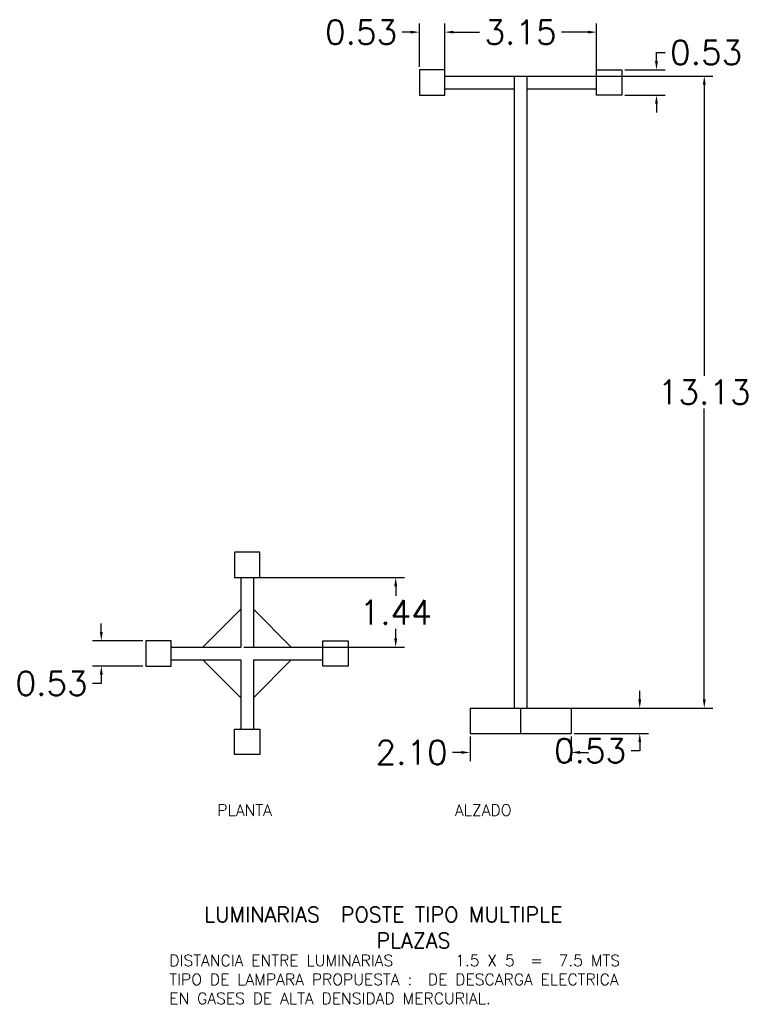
# Model space of a CAD drawing. Extents: x 752.7 to 767.8, y -59.9 to -39.4.
import ezdxf
from ezdxf.enums import TextEntityAlignment as Align

# ---------------------------------------------------------------- set-up
doc = ezdxf.new("R2010")
doc.units = 0
doc.header["$MEASUREMENT"] = 0
doc.header["$PDMODE"] = 98
doc.header["$PDSIZE"] = 1
doc.layers.get('0').update_dxf_attribs({"linetype": 'CONTINUOUS'})
doc.layers.get('DEFPOINTS').update_dxf_attribs({"linetype": 'CONTINUOUS'})
doc.layers.add('4', color=4, linetype='CONTINUOUS')
doc.layers.add('ARB', color=2, linetype='CONTINUOUS')
doc.styles.add('ROMANS', font='romans')
doc.dimstyles.get("Standard").update_dxf_attribs({"dimtxt": 0.18, "dimasz": 0.18, "dimexe": 0.18, "dimexo": 0.0625, "dimgap": 0.09, "dimtad": 0, "dimtih": 1, "dimtoh": 1, "dimdec": 4, "dimzin": 0, "dimdsep": 46, "dimtxsty": 'Standard', "dimcen": 0.09, "dimadec": 0, "dimazin": 0, "dimtfac": 1, "dimtdec": 4, "dimtofl": 0, "dimtmove": 0, "dimatfit": 3, "dimfxl": 0, "dimtolj": 1, "dimtzin": 0, "dimarcsym": 0})

# ---------------------------------------------------------------- blocks, each defined once
blk = doc.blocks.new('*D13')
at = {"color": 0, "linetype": 'ByBlock'}
for p, q in [((533.179, -40.564), (536.979, -40.564)), ((536.799, -40.744), (536.799, -46.791)), ((536.799, -53.517), (536.799, -47.471)), ((533.179, -53.697), (536.979, -53.697))]:
    blk.add_line(p, q, dxfattribs=at)
for points in [[(536.769, -40.744), (536.829, -40.744), (536.799, -40.564)], [(536.769, -53.517), (536.829, -53.517), (536.799, -53.697)]]:
    blk.add_solid(points, dxfattribs=at)
at = {"layer": 'DEFPOINTS', "color": 0, "linetype": 'ByBlock'}
for p in [(533.116, -40.564), (536.799, -40.564), (533.116, -53.697)]:
    blk.add_point(p, dxfattribs=at)
at = {"color": 0, "linetype": 'ByBlock', "style": 'ROMANS'}
blk.add_text('13.13', height=0.5, dxfattribs=at).set_placement((536.799, -47.131), align=Align.MIDDLE_CENTER)
blk = doc.blocks.new('*D5')
at = {"color": 0, "linetype": 'ByBlock'}
for p, q in [((527.235, -50.984), (530.571, -50.984)), ((530.391, -51.164), (530.391, -51.366)), ((530.391, -52.248), (530.391, -52.046)), ((527.235, -52.428), (530.571, -52.428))]:
    blk.add_line(p, q, dxfattribs=at)
for points in [[(530.361, -51.164), (530.421, -51.164), (530.391, -50.984)], [(530.361, -52.248), (530.421, -52.248), (530.391, -52.428)]]:
    blk.add_solid(points, dxfattribs=at)
at = {"layer": 'DEFPOINTS', "color": 0, "linetype": 'ByBlock'}
for p in [(527.172, -50.984), (530.391, -50.984), (527.172, -52.428)]:
    blk.add_point(p, dxfattribs=at)
at = {"color": 0, "linetype": 'ByBlock', "style": 'ROMANS'}
blk.add_text('1.44', height=0.5, dxfattribs=at).set_placement((530.391, -51.706), align=Align.MIDDLE_CENTER)
blk = doc.blocks.new('*D3')
at = {"color": 0, "linetype": 'ByBlock'}
for p, q in [((524.278, -52.117), (524.278, -51.937)), ((525.14, -52.297), (524.098, -52.297)), ((525.14, -52.822), (524.098, -52.822)), ((524.278, -53.182), (524.098, -53.182)), ((524.278, -53.002), (524.278, -53.182))]:
    blk.add_line(p, q, dxfattribs=at)
for points in [[(524.248, -52.117), (524.308, -52.117), (524.278, -52.297)], [(524.248, -53.002), (524.308, -53.002), (524.278, -52.822)]]:
    blk.add_solid(points, dxfattribs=at)
at = {"layer": 'DEFPOINTS', "color": 0, "linetype": 'ByBlock'}
for p in [(525.202, -52.297), (524.278, -52.822), (525.202, -52.822)]:
    blk.add_point(p, dxfattribs=at)
at = {"color": 0, "linetype": 'ByBlock', "style": 'ROMANS'}
blk.add_text('0.53', height=0.5, dxfattribs=at).set_placement((523.246, -53.182), align=Align.MIDDLE_CENTER)
blk = doc.blocks.new('*D12')
at = {"color": 0, "linetype": 'ByBlock'}
for p, q in [((535.459, -53.517), (535.459, -53.337)), ((534.098, -53.697), (535.639, -53.697)), ((534.098, -54.222), (535.639, -54.222)), ((535.459, -54.402), (535.459, -54.582)), ((535.459, -54.582), (535.279, -54.582))]:
    blk.add_line(p, q, dxfattribs=at)
for points in [[(535.429, -53.517), (535.489, -53.517), (535.459, -53.697)], [(535.429, -54.402), (535.489, -54.402), (535.459, -54.222)]]:
    blk.add_solid(points, dxfattribs=at)
at = {"layer": 'DEFPOINTS', "color": 0, "linetype": 'ByBlock'}
for p in [(534.035, -53.697), (534.035, -54.222), (535.459, -54.222)]:
    blk.add_point(p, dxfattribs=at)
at = {"color": 0, "linetype": 'ByBlock', "style": 'ROMANS'}
blk.add_text('0.53', height=0.5, dxfattribs=at).set_placement((534.427, -54.582), align=Align.MIDDLE_CENTER)
blk = doc.blocks.new('*D2')
at = {"color": 0, "linetype": 'ByBlock'}
for p, q in [((531.934, -54.284), (531.934, -54.797)), ((534.035, -54.284), (534.035, -54.797)), ((531.754, -54.617), (531.574, -54.617)), ((534.215, -54.617), (534.395, -54.617))]:
    blk.add_line(p, q, dxfattribs=at)
for points in [[(531.754, -54.587), (531.754, -54.647), (531.934, -54.617)], [(534.215, -54.587), (534.215, -54.647), (534.035, -54.617)]]:
    blk.add_solid(points, dxfattribs=at)
at = {"layer": 'DEFPOINTS', "color": 0, "linetype": 'ByBlock'}
for p in [(531.934, -54.222), (534.035, -54.222), (531.934, -54.617)]:
    blk.add_point(p, dxfattribs=at)
at = {"color": 0, "linetype": 'ByBlock', "style": 'ROMANS'}
blk.add_text('2.10', height=0.5, dxfattribs=at).set_placement((530.722, -54.617), align=Align.MIDDLE_CENTER)
blk = doc.blocks.new('*D1')
at = {"color": 0, "linetype": 'ByBlock'}
for p, q in [((531.409, -40.502), (531.409, -39.47)), ((534.561, -40.502), (534.561, -39.47)), ((531.589, -39.65), (532.133, -39.65)), ((534.381, -39.65), (533.837, -39.65))]:
    blk.add_line(p, q, dxfattribs=at)
for points in [[(531.589, -39.62), (531.589, -39.68), (531.409, -39.65)], [(534.381, -39.62), (534.381, -39.68), (534.561, -39.65)]]:
    blk.add_solid(points, dxfattribs=at)
at = {"layer": 'DEFPOINTS', "color": 0, "linetype": 'ByBlock'}
for p in [(534.561, -39.65), (531.409, -40.564), (534.561, -40.564)]:
    blk.add_point(p, dxfattribs=at)
at = {"color": 0, "linetype": 'ByBlock', "style": 'ROMANS'}
blk.add_text('3.15', height=0.5, dxfattribs=at).set_placement((532.985, -39.65), align=Align.MIDDLE_CENTER)
blk = doc.blocks.new('*D11')
at = {"color": 0, "linetype": 'ByBlock'}
for p, q in [((535.806, -40.253), (535.806, -40.073)), ((535.806, -40.073), (535.986, -40.073)), ((535.149, -40.433), (535.986, -40.433)), ((535.149, -40.958), (535.986, -40.958)), ((535.806, -41.138), (535.806, -41.318))]:
    blk.add_line(p, q, dxfattribs=at)
for points in [[(535.776, -40.253), (535.836, -40.253), (535.806, -40.433)], [(535.776, -41.138), (535.836, -41.138), (535.806, -40.958)]]:
    blk.add_solid(points, dxfattribs=at)
at = {"layer": 'DEFPOINTS', "color": 0, "linetype": 'ByBlock'}
for p in [(535.086, -40.433), (535.806, -40.433), (535.086, -40.958)]:
    blk.add_point(p, dxfattribs=at)
at = {"color": 0, "linetype": 'ByBlock', "style": 'ROMANS'}
blk.add_text('0.53', height=0.5, dxfattribs=at).set_placement((536.838, -40.073), align=Align.MIDDLE_CENTER)
blk = doc.blocks.new('*D4')
at = {"color": 0, "linetype": 'ByBlock'}
for p, q in [((530.884, -40.371), (530.884, -39.47)), ((531.409, -40.371), (531.409, -39.47)), ((530.704, -39.65), (530.524, -39.65)), ((531.589, -39.65), (531.769, -39.65))]:
    blk.add_line(p, q, dxfattribs=at)
for points in [[(530.704, -39.62), (530.704, -39.68), (530.884, -39.65)], [(531.589, -39.62), (531.589, -39.68), (531.409, -39.65)]]:
    blk.add_solid(points, dxfattribs=at)
at = {"layer": 'DEFPOINTS', "color": 0, "linetype": 'ByBlock'}
for p in [(530.884, -39.65), (530.884, -40.433), (531.409, -40.433)]:
    blk.add_point(p, dxfattribs=at)
at = {"color": 0, "linetype": 'ByBlock', "style": 'ROMANS'}
blk.add_text('0.53', height=0.5, dxfattribs=at).set_placement((529.672, -39.65), align=Align.MIDDLE_CENTER)

msp = doc.modelspace()

# ---------------------------------------------------------------- linework, layer by layer
at = {"layer": '4', "color": 7}
for p, q in [((761.55069, -40.56444), (764.70243, -40.56444)), ((761.55069, -40.82709), (762.99524, -40.82709)), ((763.25788, -40.82709), (764.70243, -40.82709)), ((757.31397, -50.98395), (757.31397, -52.42849)), ((757.57661, -50.98395), (757.57661, -52.42849)), ((762.07598, -53.69667), (764.17714, -53.69667)), ((762.07598, -53.69667), (762.07598, -54.22196)), ((763.12656, -53.69667), (763.12656, -54.22196)), ((764.17714, -53.69667), (764.17714, -54.22196)), ((762.07598, -54.22196), (764.17714, -54.22196))]:
    msp.add_line(p, q, dxfattribs=at)
at = {"layer": '4', "color": 15}
for points in [[(757.31397, -51.64056), (756.52603, -52.42849)], [(758.36454, -52.42849), (757.57661, -51.64056)], [(756.52603, -52.69114), (757.31397, -53.47907)], [(757.57661, -53.47907), (758.36454, -52.69114)]]:
    msp.add_lwpolyline(points, dxfattribs=at)
at = {"layer": 'ARB'}
for p, q in [((762.99524, -40.56444), (762.99524, -53.69667)), ((763.25788, -40.56444), (763.25788, -53.69667))]:
    msp.add_line(p, q, dxfattribs=at)
at = {"layer": 'ARB', "color": 7}
for p, q in [((755.86942, -52.42849), (757.31397, -52.42849)), ((757.57661, -52.42849), (759.02116, -52.42849)), ((755.86942, -52.69114), (757.31397, -52.69114)), ((757.31397, -52.69114), (757.31397, -54.13568)), ((757.57661, -52.69114), (759.02116, -52.69114)), ((757.57661, -52.69114), (757.57661, -54.13568))]:
    msp.add_line(p, q, dxfattribs=at)
at = {"layer": 'ARB'}
for points in [[(761.0254, -40.43312), (761.0254, -40.95841), (761.55069, -40.95841), (761.55069, -40.43312)], [(765.22772, -40.43312), (765.22772, -40.95841), (764.70243, -40.95841), (764.70243, -40.43312)], [(757.70793, -50.45866), (757.18264, -50.45866), (757.18264, -50.98395), (757.70793, -50.98395)], [(755.34413, -52.29717), (755.34413, -52.82246), (755.86942, -52.82246), (755.86942, -52.29717)], [(759.54644, -52.29717), (759.54644, -52.82246), (759.02116, -52.82246), (759.02116, -52.29717)], [(757.70793, -54.66097), (757.18264, -54.66097), (757.18264, -54.13568), (757.70793, -54.13568)]]:
    msp.add_lwpolyline(points, close=True, dxfattribs=at)

# ---------------------------------------------------------------- texts
at = {"layer": '4', "style": 'ROMANS'}
for s, height, p in [('PLANTA                     ALZADO', 0.2363801, (756.82843, -55.93407)), ('LUMINARIAS  POSTE TIPO MULTIPLE', 0.3151735, (756.55522, -58.14352)), ('PLAZAS', 0.315174, (760.13244, -58.68227)), ('DISTANCIA ENTRE LUMINARIAS     1.5 X 5  =  7.5 MTS', 0.2363801, (755.83179, -59.05871)), ('TIPO DE LAMPARA PROPUESTA :  DE DESCARGA ELECTRICA', 0.2363801, (755.83179, -59.45267)), ('EN GASES DE ALTA DENSIDAD MERCURIAL.', 0.2363801, (755.83179, -59.84664))]:
    msp.add_text(s, height=height, dxfattribs=at).set_placement(p)

# ---------------------------------------------------------------- dimensions: what is measured, and where the dimension line sits
at = {"layer": '4'}
for base, p1, p2, picture, middle in [((761.0254, -39.65007), (761.55069, -40.43312), (761.0254, -40.43312), '*D4', (759.8135, -39.65007)), ((764.70243, -39.65007), (761.55069, -40.56444), (764.70243, -40.56444), '*D1', (763.12656, -39.65007)), ((762.07598, -54.61663), (764.17714, -54.22196), (762.07598, -54.22196), '*D2', (760.86408, -54.61663))]:
    dim = msp.add_linear_dim(base=base, p1=p1, p2=p2, dimstyle='Standard', dxfattribs=at)
    dim.commit()
    dim.dimension.update_dxf_attribs({"geometry": picture, "text_midpoint": middle, "insert": (230.14166, 0)})
for base, p1, p2, picture, middle in [((765.94795, -40.43312), (765.22772, -40.95841), (765.22772, -40.43312), '*D11', (766.97986, -40.07312)), ((766.94043, -40.56444), (763.25788, -53.69667), (763.25788, -40.56444), '*D13', (766.94043, -47.13056)), ((760.53311, -50.98395), (757.31397, -52.42849), (757.31397, -50.98395), '*D5', (760.53311, -51.70622)), ((754.41947, -52.82246), (755.34413, -52.29717), (755.34413, -52.82246), '*D3', (753.38757, -53.18246)), ((765.60101, -54.22196), (764.17714, -53.69667), (764.17714, -54.22196), '*D12', (764.56911, -54.58196))]:
    dim = msp.add_linear_dim(base=base, p1=p1, p2=p2, angle=90, dimstyle='Standard', dxfattribs=at)
    dim.commit()
    dim.dimension.update_dxf_attribs({"geometry": picture, "text_midpoint": middle, "insert": (230.14166, 0)})

doc.saveas('drawing.dxf')
